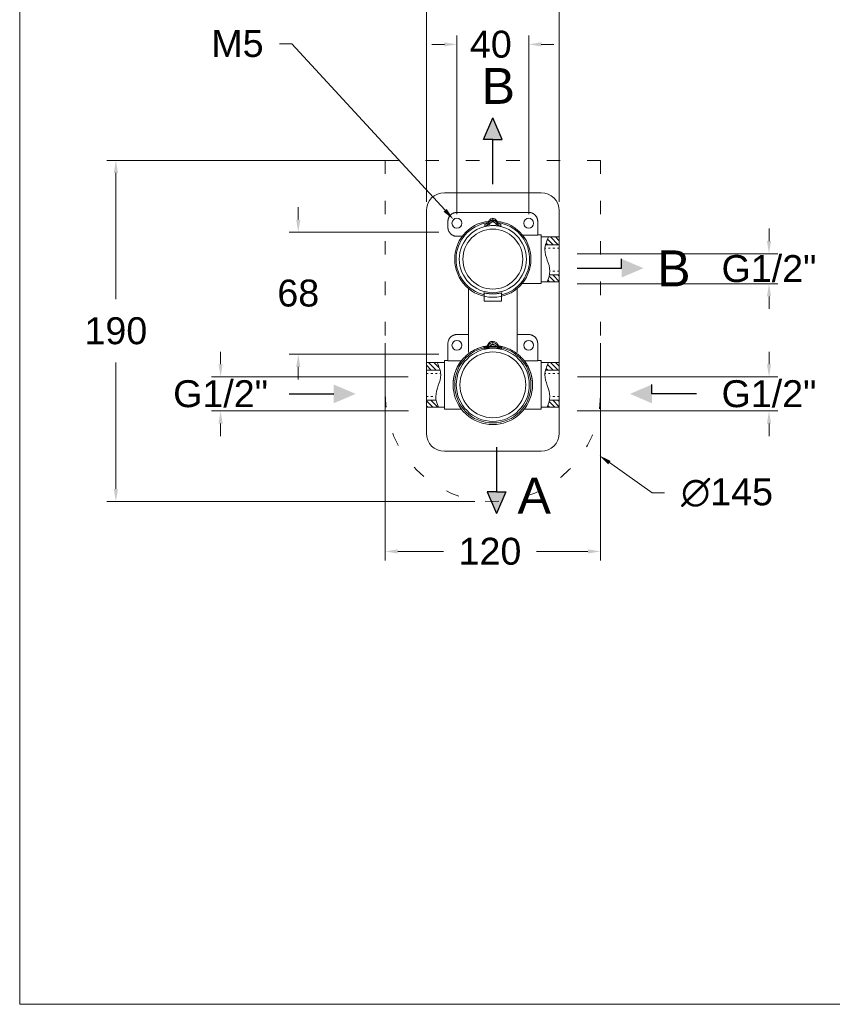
# Model space of a CAD drawing. Header units: millimetres. Extents: x 1420.5 to 1500.5, y 1611.7 to 1694.4.
# Tile 1 of 3: x 1420.5 to 1465.8, y 1611.7 to 1666.6. Entities that reach past the tile are written whole.
import ezdxf

# ---------------------------------------------------------------- set-up
doc = ezdxf.new("R2010")
doc.units = ezdxf.units.MM
doc.linetypes.add('SHORT_DASH', pattern=[3, 0.75, -1.5, 0.75])
for name, color, linetype, lineweight in [('cotas', 253, 'Continuous', 5), ('cuerpo', 7, 'Continuous', 5), ('Lineas finas', 253, 'Continuous', 5)]:
    doc.layers.add(name, color=color, linetype=linetype, lineweight=lineweight)
doc.styles.add('ARIAL', font='arial.ttf')
doc.styles.get("Standard").update_dxf_attribs({"font": 'arial.ttf'})
doc.dimstyles.new('RS (E1.10)', dxfattribs={"dimtxt": 1.5, "dimasz": 0.7, "dimexe": 0.5, "dimexo": 1, "dimgap": 1, "dimtad": 0, "dimtih": 1, "dimtoh": 1, "dimdec": 0, "dimlfac": 10, "dimtxsty": 'ARIAL', "dimcen": 0, "dimclrd": 256, "dimclre": 256, "dimclrt": 256, "dimadec": 0, "dimazin": 0, "dimtfac": 1, "dimtdec": 0, "dimtofl": 0, "dimtmove": 0, "dimatfit": 3, "dimfxl": 1, "dimlwd": -1, "dimlwe": -1, "dimarcsym": 0})
pattern_1 = [(135, (1498.6597, 1529.85891), (-0.14142136, -0.14142136), [])]

# ---------------------------------------------------------------- blocks, each defined once
blk = doc.blocks.new('*D20')
at = {"layer": 'cotas', "linetype": 'Continuous', "transparency": 16777216}
for p, q in [((1462.233, 1654.227), (1462.233, 1654.927)), ((1451.548, 1653.527), (1462.733, 1653.527)), ((1451.538, 1651.847), (1462.733, 1651.847)), ((1462.233, 1651.147), (1462.233, 1650.447))]:
    blk.add_line(p, q, dxfattribs=at)
for points in [[(1462.116, 1654.227), (1462.35, 1654.227), (1462.233, 1653.527)], [(1462.116, 1651.147), (1462.35, 1651.147), (1462.233, 1651.847)]]:
    blk.add_solid(points, dxfattribs=at)
at = {"layer": 'Defpoints', "color": 0, "linetype": 'Continuous', "transparency": 16777216}
for p in [(1450.548, 1653.527), (1450.538, 1651.847), (1462.233, 1651.847)]:
    blk.add_point(p, dxfattribs=at)
at = {"layer": 'cotas', "linetype": 'Continuous', "transparency": 16777216, "insert": (1462.233, 1652.687), "char_height": 1.5, "attachment_point": 5, "style": 'ARIAL'}
blk.add_mtext('G1/2"', dxfattribs=at)
blk = doc.blocks.new('*D26')
at = {"layer": 'cotas', "transparency": 16777216}
for p, q in [((1436.01, 1655.424), (1436.01, 1656.124)), ((1443.848, 1654.724), (1435.51, 1654.724)), ((1443.848, 1647.924), (1435.51, 1647.924)), ((1436.01, 1647.224), (1436.01, 1646.524))]:
    blk.add_line(p, q, dxfattribs=at)
for points in [[(1435.893, 1655.424), (1436.127, 1655.424), (1436.01, 1654.724)], [(1435.893, 1647.224), (1436.127, 1647.224), (1436.01, 1647.924)]]:
    blk.add_solid(points, dxfattribs=at)
at = {"layer": 'Defpoints', "color": 0, "transparency": 16777216}
for p in [(1436.01, 1654.724), (1444.848, 1654.724), (1444.848, 1647.924)]:
    blk.add_point(p, dxfattribs=at)
at = {"layer": 'cotas', "transparency": 16777216, "insert": (1436.01, 1651.324), "char_height": 1.5, "attachment_point": 5, "style": 'ARIAL'}
blk.add_mtext('68', dxfattribs=at)
blk = doc.blocks.new('*D30')
at = {"layer": 'cotas', "linetype": 'Continuous', "transparency": 16777216}
for p, q in [((1431.683, 1647.37), (1431.683, 1648.07)), ((1442.138, 1646.67), (1431.183, 1646.67)), ((1442.157, 1644.77), (1431.183, 1644.77)), ((1431.683, 1644.07), (1431.683, 1643.37))]:
    blk.add_line(p, q, dxfattribs=at)
for points in [[(1431.566, 1647.37), (1431.799, 1647.37), (1431.683, 1646.67)], [(1431.566, 1644.07), (1431.799, 1644.07), (1431.683, 1644.77)]]:
    blk.add_solid(points, dxfattribs=at)
at = {"layer": 'Defpoints', "color": 0, "linetype": 'Continuous', "transparency": 16777216}
for p in [(1443.138, 1646.67), (1431.683, 1644.77), (1443.157, 1644.77)]:
    blk.add_point(p, dxfattribs=at)
at = {"layer": 'cotas', "linetype": 'Continuous', "transparency": 16777216, "insert": (1431.683, 1645.72), "char_height": 1.5, "attachment_point": 5, "style": 'ARIAL'}
blk.add_mtext('G1/2"', dxfattribs=at)
blk = doc.blocks.new('*D31')
at = {"layer": 'cotas', "linetype": 'Continuous', "transparency": 16777216}
for p, q in [((1462.233, 1647.37), (1462.233, 1648.07)), ((1451.557, 1646.67), (1462.733, 1646.67)), ((1451.538, 1644.77), (1462.733, 1644.77)), ((1462.233, 1644.07), (1462.233, 1643.37))]:
    blk.add_line(p, q, dxfattribs=at)
for points in [[(1462.116, 1647.37), (1462.35, 1647.37), (1462.233, 1646.67)], [(1462.116, 1644.07), (1462.35, 1644.07), (1462.233, 1644.77)]]:
    blk.add_solid(points, dxfattribs=at)
at = {"layer": 'Defpoints', "color": 0, "linetype": 'Continuous', "transparency": 16777216}
for p in [(1450.557, 1646.67), (1450.538, 1644.77), (1462.233, 1644.77)]:
    blk.add_point(p, dxfattribs=at)
at = {"layer": 'cotas', "linetype": 'Continuous', "transparency": 16777216, "insert": (1462.233, 1645.72), "char_height": 1.5, "attachment_point": 5, "style": 'ARIAL'}
blk.add_mtext('G1/2"', dxfattribs=at)
blk = doc.blocks.new('*D32')
at = {"layer": 'cotas', "transparency": 16777216}
for p, q in [((1441.353, 1658.725), (1425.349, 1658.725)), ((1425.849, 1658.025), (1425.849, 1650.991)), ((1425.849, 1640.424), (1425.849, 1647.459)), ((1445.848, 1639.724), (1425.349, 1639.724))]:
    blk.add_line(p, q, dxfattribs=at)
for points in [[(1425.733, 1658.025), (1425.966, 1658.025), (1425.849, 1658.725)], [(1425.733, 1640.424), (1425.966, 1640.424), (1425.849, 1639.724)]]:
    blk.add_solid(points, dxfattribs=at)
at = {"layer": 'Defpoints', "color": 0, "transparency": 16777216}
for p in [(1442.353, 1658.725), (1425.849, 1639.724), (1446.848, 1639.724)]:
    blk.add_point(p, dxfattribs=at)
at = {"layer": 'cotas', "transparency": 16777216, "insert": (1425.849, 1649.225), "char_height": 1.5, "attachment_point": 5, "style": 'ARIAL'}
blk.add_mtext('190', dxfattribs=at)
blk = doc.blocks.new('*D33')
at = {"layer": 'cotas', "transparency": 16777216}
for p, q in [((1444.148, 1665.183), (1443.448, 1665.183)), ((1444.848, 1655.72), (1444.848, 1665.683)), ((1448.848, 1655.72), (1448.848, 1665.683)), ((1449.548, 1665.183), (1450.248, 1665.183))]:
    blk.add_line(p, q, dxfattribs=at)
for points in [[(1444.148, 1665.299), (1444.148, 1665.066), (1444.848, 1665.183)], [(1449.548, 1665.299), (1449.548, 1665.066), (1448.848, 1665.183)]]:
    blk.add_solid(points, dxfattribs=at)
at = {"layer": 'Defpoints', "color": 0, "transparency": 16777216}
for p in [(1448.848, 1665.183), (1444.848, 1654.72), (1448.848, 1654.72)]:
    blk.add_point(p, dxfattribs=at)
at = {"layer": 'cotas', "transparency": 16777216, "insert": (1446.738, 1665.183), "char_height": 1.5, "attachment_point": 5, "style": 'ARIAL'}
blk.add_mtext('40', dxfattribs=at)
blk = doc.blocks.new('*D34')
at = {"layer": 'cotas', "transparency": 16777216}
for p, q in [((1443.148, 1656.42), (1443.148, 1669.032)), ((1450.548, 1656.42), (1450.548, 1669.032)), ((1443.848, 1668.532), (1444.783, 1668.532)), ((1449.848, 1668.532), (1448.913, 1668.532))]:
    blk.add_line(p, q, dxfattribs=at)
for points in [[(1443.848, 1668.649), (1443.848, 1668.415), (1443.148, 1668.532)], [(1449.848, 1668.649), (1449.848, 1668.415), (1450.548, 1668.532)]]:
    blk.add_solid(points, dxfattribs=at)
at = {"layer": 'Defpoints', "color": 0, "transparency": 16777216}
for p in [(1450.548, 1668.532), (1443.148, 1655.42), (1450.548, 1655.42)]:
    blk.add_point(p, dxfattribs=at)
at = {"layer": 'cotas', "transparency": 16777216, "insert": (1446.848, 1668.532), "char_height": 1.5, "attachment_point": 5, "style": 'ARIAL'}
blk.add_mtext('74', dxfattribs=at)
blk = doc.blocks.new('*D21')
at = {"layer": 'cotas', "transparency": 16777216}
for p, q in [((1455.716, 1640.216), (1453.343, 1641.89)), ((1456.416, 1640.216), (1455.716, 1640.216))]:
    blk.add_line(p, q, dxfattribs=at)
blk.add_solid([(1453.41, 1641.986), (1453.276, 1641.795), (1452.771, 1642.294)], dxfattribs=at)
at = {"layer": 'Defpoints', "color": 0, "transparency": 16777216}
for p in [(1440.924, 1650.655), (1452.771, 1642.294)]:
    blk.add_point(p, dxfattribs=at)
at = {"layer": 'cotas', "transparency": 16777216, "insert": (1459.895, 1640.216), "char_height": 1.5, "attachment_point": 5, "style": 'ARIAL'}
blk.add_mtext('∅145', dxfattribs=at)
blk = doc.blocks.new('*D22')
at = {"layer": 'cotas', "transparency": 16777216}
for p, q in [((1440.848, 1648.544), (1440.848, 1636.447)), ((1452.848, 1648.544), (1452.848, 1636.447)), ((1441.548, 1636.947), (1444.107, 1636.947)), ((1452.148, 1636.947), (1449.274, 1636.947))]:
    blk.add_line(p, q, dxfattribs=at)
for points in [[(1441.548, 1637.064), (1441.548, 1636.831), (1440.848, 1636.947)], [(1452.148, 1637.064), (1452.148, 1636.831), (1452.848, 1636.947)]]:
    blk.add_solid(points, dxfattribs=at)
at = {"layer": 'Defpoints', "color": 0, "transparency": 16777216}
for p in [(1440.848, 1649.544), (1452.848, 1649.544), (1452.848, 1636.947)]:
    blk.add_point(p, dxfattribs=at)
at = {"layer": 'cotas', "transparency": 16777216, "insert": (1446.69, 1636.947), "char_height": 1.5, "attachment_point": 5, "style": 'ARIAL'}
blk.add_mtext('120', dxfattribs=at)

msp = doc.modelspace()

# ---------------------------------------------------------------- hatches: boundary and pattern name
h = msp.add_hatch(color=256)
h.dxf.hatch_style = 1
h.paths.add_polyline_path([(1446.848, 1661.098), (1446.328, 1659.882), (1446.848, 1659.882), (1447.368, 1659.882)])
h = msp.add_hatch(color=256)
h.dxf.hatch_style = 1
h.paths.add_polyline_path([(1455.237, 1652.72), (1454.021, 1652.2), (1454.021, 1652.72), (1454.021, 1653.24)])
h = msp.add_hatch(color=256)
h.dxf.hatch_style = 1
h.paths.add_polyline_path([(1439.206, 1645.72), (1437.99, 1645.2), (1437.99, 1645.72), (1437.99, 1646.24)])
h = msp.add_hatch(color=256)
h.dxf.hatch_style = 1
h.paths.add_polyline_path([(1454.489, 1645.72), (1455.706, 1645.2), (1455.706, 1645.72), (1455.706, 1646.24)])
h = msp.add_hatch(color=256)
h.dxf.hatch_style = 1
h.paths.add_polyline_path([(1447.056, 1639.05), (1446.536, 1640.266), (1447.056, 1640.266), (1447.576, 1640.266)])
at = {"layer": 'Lineas finas', "linetype": 'Continuous'}
h = msp.add_hatch(dxfattribs=at)
h.set_pattern_fill('ANSI31', color=256, scale=1.6, angle=90, style=0)
h.set_pattern_definition([(135, (1498.6597, 1536.8401), (-0.14142136, -0.14142136), [])])
edge = h.paths.add_edge_path()
edge.add_spline(control_points=[(1449.817, 1652.028), (1449.846, 1651.894), (1449.901, 1652.027), (1449.998, 1652.327)], knot_values=[0, 0, 0, 0, 2.087867, 2.087867, 2.087867, 2.087867], degree=3, periodic=0)
edge.add_line((1450.003, 1652.347), (1450.547, 1652.347))
edge.add_line((1450.547, 1652.347), (1450.548, 1651.956))
edge.add_line((1450.548, 1651.956), (1449.872, 1651.956))
edge = h.paths.add_edge_path()
edge.add_spline(control_points=[(1449.793, 1654.027), (1449.932, 1654.4), (1449.98, 1654.461), (1450.016, 1654.421)], knot_values=[25.921682, 25.921682, 25.921682, 25.921682, 28.053094, 28.053094, 28.053094, 28.053094], degree=3, periodic=0)
edge.add_line((1449.956, 1654.456), (1450.548, 1654.456))
edge.add_line((1450.548, 1654.456), (1450.548, 1654.027))
edge.add_line((1450.548, 1654.027), (1449.793, 1654.027))
h = msp.add_hatch(dxfattribs=at)
h.set_pattern_fill('ANSI31', color=256, scale=1.6, angle=90, style=0)
h.set_pattern_definition(pattern_1)
edge = h.paths.add_edge_path()
edge.add_spline(control_points=[(1443.878, 1645.046), (1443.85, 1644.913), (1443.794, 1645.046), (1443.697, 1645.346)], knot_values=[0, 0, 0, 0, 2.087867, 2.087867, 2.087867, 2.087867], degree=3, periodic=0)
edge.add_line((1443.692, 1645.366), (1443.149, 1645.366))
edge.add_line((1443.149, 1645.366), (1443.148, 1644.974))
edge.add_line((1443.148, 1644.974), (1443.824, 1644.974))
edge = h.paths.add_edge_path()
edge.add_spline(control_points=[(1443.902, 1647.046), (1443.75, 1647.413), (1443.715, 1647.48), (1443.679, 1647.596)], knot_values=[25.921682, 25.921682, 25.921682, 25.921682, 28.053094, 28.053094, 28.053094, 28.053094], degree=3, periodic=0)
edge.add_line((1443.739, 1647.474), (1443.148, 1647.474))
edge.add_line((1443.148, 1647.474), (1443.148, 1647.046))
edge.add_line((1443.148, 1647.046), (1443.902, 1647.046))
h = msp.add_hatch(dxfattribs=at)
h.set_pattern_fill('ANSI31', color=256, scale=1.6, angle=90, style=0)
h.set_pattern_definition(pattern_1)
edge = h.paths.add_edge_path()
edge.add_spline(control_points=[(1449.817, 1645.046), (1449.846, 1644.913), (1449.901, 1645.046), (1449.998, 1645.346)], knot_values=[0, 0, 0, 0, 2.087867, 2.087867, 2.087867, 2.087867], degree=3, periodic=0)
edge.add_line((1450.003, 1645.366), (1450.547, 1645.366))
edge.add_line((1450.547, 1645.366), (1450.548, 1644.974))
edge.add_line((1450.548, 1644.974), (1449.872, 1644.974))
edge = h.paths.add_edge_path()
edge.add_spline(control_points=[(1449.793, 1647.046), (1449.932, 1647.419), (1449.98, 1647.48), (1450.016, 1647.439)], knot_values=[25.921682, 25.921682, 25.921682, 25.921682, 28.053094, 28.053094, 28.053094, 28.053094], degree=3, periodic=0)
edge.add_line((1449.956, 1647.474), (1450.548, 1647.474))
edge.add_line((1450.548, 1647.474), (1450.548, 1647.046))
edge.add_line((1450.548, 1647.046), (1449.793, 1647.046))

# ---------------------------------------------------------------- linework, layer by layer
for p, q in [((1446.328, 1659.882), (1446.848, 1661.098)), ((1447.368, 1659.882), (1446.848, 1661.098)), ((1446.848, 1659.882), (1446.328, 1659.882)), ((1446.848, 1657.401), (1446.848, 1659.882)), ((1446.848, 1659.882), (1447.368, 1659.882)), ((1454.021, 1652.72), (1454.021, 1653.24)), ((1451.54, 1652.72), (1454.021, 1652.72)), ((1455.706, 1645.72), (1455.706, 1646.24)), ((1435.509, 1645.72), (1437.99, 1645.72)), ((1458.186, 1645.72), (1455.706, 1645.72)), ((1447.056, 1642.747), (1447.056, 1640.266)), ((1447.056, 1640.266), (1446.536, 1640.266)), ((1446.536, 1640.266), (1447.056, 1639.05)), ((1447.056, 1640.266), (1447.576, 1640.266)), ((1447.576, 1640.266), (1447.056, 1639.05))]:
    msp.add_line(p, q)
at = {"layer": 'cotas'}
for p, q in [((1434.958, 1665.221), (1435.658, 1665.221)), ((1435.658, 1665.221), (1444.188, 1655.942))]:
    msp.add_line(p, q, dxfattribs=at)
msp.add_lwpolyline([(1500.491, 1691.678), (1420.491, 1691.678), (1420.491, 1611.728), (1500.491, 1611.728)], close=True, dxfattribs=at)
msp.add_solid([(1444.274, 1656.021), (1444.102, 1655.863), (1444.662, 1655.427)], dxfattribs=at)
at = {"layer": 'cuerpo', "linetype": 'SHORT_DASH'}
for p, q in [((1440.848, 1658.724), (1452.848, 1658.724)), ((1440.848, 1658.724), (1440.848, 1645.724)), ((1452.848, 1658.724), (1452.848, 1645.724))]:
    msp.add_line(p, q, dxfattribs=at)
at = {"layer": 'cuerpo', "linetype": 'Continuous'}
for p, q in [((1444.148, 1656.924), (1445.598, 1656.924)), ((1448.098, 1656.924), (1449.548, 1656.924)), ((1443.148, 1647.544), (1443.148, 1655.924)), ((1450.548, 1655.924), (1450.548, 1654.544)), ((1444.348, 1655.324), (1444.348, 1654.994)), ((1448.472, 1655.824), (1444.848, 1655.824)), ((1448.848, 1655.824), (1448.472, 1655.824)), ((1449.348, 1654.566), (1449.348, 1655.324)), ((1445.238, 1654.494), (1444.848, 1654.494)), ((1449.348, 1654.566), (1448.398, 1654.566)), ((1449.548, 1654.574), (1449.348, 1654.574)), ((1449.348, 1654.574), (1449.548, 1654.574)), ((1450.448, 1654.456), (1449.548, 1654.456)), ((1449.548, 1654.456), (1450.548, 1654.456)), ((1450.448, 1654.456), (1449.548, 1654.456)), ((1450.548, 1654.544), (1450.548, 1654.474)), ((1450.548, 1654.525), (1450.548, 1654.456)), ((1450.548, 1654.474), (1450.548, 1654.398)), ((1450.548, 1654.456), (1450.548, 1654.379)), ((1450.548, 1651.956), (1450.548, 1654.456)), ((1450.548, 1652.013), (1450.548, 1654.398)), ((1450.548, 1652.056), (1450.548, 1654.356)), ((1450.548, 1654.027), (1449.793, 1654.027)), ((1450.548, 1652.347), (1450.002, 1652.347)), ((1450.548, 1652.052), (1450.548, 1651.974)), ((1450.548, 1652.033), (1450.548, 1651.956)), ((1445.498, 1651.616), (1445.498, 1648.028)), ((1448.198, 1648.028), (1448.198, 1651.616)), ((1449.548, 1651.874), (1448.456, 1651.874)), ((1448.457, 1651.874), (1449.548, 1651.874)), ((1449.548, 1651.956), (1450.448, 1651.956)), ((1450.548, 1651.956), (1449.548, 1651.956)), ((1449.548, 1651.956), (1450.448, 1651.956)), ((1450.548, 1651.974), (1450.548, 1651.905)), ((1450.548, 1651.956), (1450.548, 1651.886)), ((1450.548, 1651.905), (1450.548, 1647.474)), ((1445.498, 1649.024), (1444.848, 1649.024)), ((1448.198, 1649.024), (1448.848, 1649.024)), ((1444.348, 1648.524), (1444.348, 1647.566)), ((1449.348, 1647.566), (1449.348, 1648.524)), ((1443.148, 1644.872), (1443.148, 1647.577)), ((1443.148, 1647.474), (1443.148, 1647.544)), ((1443.148, 1647.474), (1444.148, 1647.474)), ((1443.148, 1647.397), (1443.148, 1647.474)), ((1443.148, 1647.374), (1443.148, 1645.074)), ((1444.148, 1647.474), (1443.248, 1647.474)), ((1444.348, 1647.574), (1444.148, 1647.574)), ((1444.148, 1647.574), (1444.348, 1647.574)), ((1445.038, 1647.566), (1444.348, 1647.566)), ((1449.348, 1647.566), (1448.658, 1647.566)), ((1449.548, 1647.574), (1449.348, 1647.574)), ((1449.348, 1647.574), (1449.548, 1647.574)), ((1449.548, 1644.874), (1449.548, 1647.574)), ((1450.448, 1647.474), (1449.548, 1647.474)), ((1449.548, 1647.474), (1450.548, 1647.474)), ((1450.548, 1644.974), (1450.548, 1647.474)), ((1443.148, 1647.046), (1443.902, 1647.046)), ((1450.548, 1647.046), (1449.793, 1647.046)), ((1443.148, 1645.366), (1443.693, 1645.366)), ((1443.148, 1644.974), (1443.148, 1645.051)), ((1443.148, 1644.905), (1443.148, 1644.974)), ((1444.148, 1644.974), (1443.148, 1644.974)), ((1443.148, 1643.524), (1443.148, 1644.905)), ((1443.248, 1644.974), (1444.148, 1644.974)), ((1444.148, 1644.874), (1444.68, 1644.874)), ((1445.093, 1644.874), (1444.148, 1644.874)), ((1448.603, 1644.874), (1449.548, 1644.874)), ((1449.548, 1644.874), (1448.603, 1644.874)), ((1449.548, 1644.974), (1450.448, 1644.974)), ((1450.548, 1644.974), (1449.548, 1644.974)), ((1450.548, 1645.366), (1450.002, 1645.366)), ((1450.548, 1644.974), (1450.548, 1643.524)), ((1444.835, 1642.524), (1444.148, 1642.524)), ((1449.548, 1642.524), (1444.835, 1642.524))]:
    msp.add_line(p, q, dxfattribs=at)
at = {"layer": 'cuerpo'}
for p, q in [((1445.598, 1656.924), (1445.672, 1656.924)), ((1445.672, 1656.924), (1448.098, 1656.924)), ((1445.498, 1648.038), (1445.498, 1648.024)), ((1448.198, 1648.024), (1448.198, 1648.038)), ((1445.041, 1647.566), (1445.028, 1647.566)), ((1448.667, 1647.566), (1448.654, 1647.566))]:
    msp.add_line(p, q, dxfattribs=at)
at = {"layer": 'cuerpo', "color": 7, "linetype": 'Continuous'}
for p, q in [((1446.848, 1655.405), (1446.848, 1655.496)), ((1446.358, 1651.339), (1446.358, 1650.877)), ((1447.338, 1650.877), (1447.338, 1651.339)), ((1446.358, 1650.877), (1446.848, 1650.877)), ((1446.848, 1650.877), (1447.338, 1650.877)), ((1446.375, 1648.304), (1446.366, 1648.301)), ((1446.368, 1648.208), (1446.366, 1648.301)), ((1446.574, 1648.468), (1446.573, 1648.39)), ((1446.848, 1648.572), (1446.848, 1648.649)), ((1447.122, 1648.39), (1447.122, 1648.468)), ((1447.329, 1648.301), (1447.321, 1648.304)), ((1447.329, 1648.301), (1447.328, 1648.208))]:
    msp.add_line(p, q, dxfattribs=at)
at = {"layer": 'cuerpo', "color": 7, "linetype": 'Continuous', "flags": 128}
for points in [[(1446.613, 1655.321), (1446.613, 1655.302), (1446.613, 1655.227)], [(1447.083, 1655.227), (1447.083, 1655.245), (1447.082, 1655.321)], [(1446.408, 1655.045), (1446.408, 1655.052), (1446.407, 1655.091), (1446.406, 1655.152), (1446.406, 1655.159)], [(1446.613, 1655.227), (1446.616, 1655.231), (1446.623, 1655.234), (1446.632, 1655.236), (1446.643, 1655.236), (1446.656, 1655.234), (1446.67, 1655.231), (1446.686, 1655.227), (1446.702, 1655.222)], [(1446.994, 1655.222), (1447.01, 1655.227), (1447.025, 1655.231), (1447.04, 1655.234), (1447.053, 1655.236), (1447.064, 1655.236), (1447.073, 1655.234), (1447.079, 1655.231), (1447.083, 1655.227)], [(1447.29, 1655.159), (1447.29, 1655.152), (1447.289, 1655.113), (1447.288, 1655.052), (1447.287, 1655.045)], [(1447.122, 1648.468), (1447.112, 1648.487), (1447.11, 1648.492), (1447.109, 1648.494), (1447.108, 1648.495), (1447.108, 1648.495), (1447.108, 1648.495), (1447.108, 1648.495), (1447.108, 1648.495), (1447.108, 1648.495), (1447.108, 1648.495)]]:
    msp.add_lwpolyline(points, dxfattribs=at)
at = {"layer": 'cuerpo'}
for centre, radius in [((1444.848, 1655.224), 0.275), ((1446.848, 1653.224), 2.125), ((1448.848, 1655.224), 0.275), ((1444.848, 1648.424), 0.275), ((1448.848, 1648.424), 0.275), ((1446.848, 1646.224), 2.125)]:
    msp.add_circle(centre, radius, dxfattribs=at)
at = {"layer": 'cuerpo', "color": 7, "linetype": 'Continuous'}
for centre, radius in [((1446.848, 1653.224), 1.868), ((1446.848, 1653.224), 1.668), ((1446.848, 1646.224), 2.033), ((1446.848, 1646.224), 1.833)]:
    msp.add_circle(centre, radius, dxfattribs=at)
at = {"layer": 'cuerpo', "linetype": 'Continuous'}
for centre, start, end in [((1444.148, 1655.924), 90, 180), ((1449.548, 1655.924), 0, 90), ((1444.148, 1643.524), 180, 270), ((1449.548, 1643.524), 270, 0)]:
    msp.add_arc(centre, 1, start, end, dxfattribs=at)
at = {"layer": 'cuerpo', "color": 7, "linetype": 'Continuous'}
for centre, radius, start, end in [((1446.848, 1653.224), 2.05, 97.7944, 180), ((1446.848, 1653.224), 2.05, 283.829, 82.2189), ((1446.848, 1653.224), 2.05, 180, 256.171), ((1446.311, 1647.581), 0.85, 65.4202, 72.0365), ((1446.849, 1648.349), 0.3, 90.323, 152.2301), ((1446.849, 1648.272), 0.3, 90.3229, 152.3291), ((1447.049, 1649.135), 0.86, 237.2361, 244.012), ((1446.846, 1648.349), 0.3, 27.7699, 89.677), ((1446.846, 1648.272), 0.3, 27.6709, 89.6771), ((1446.646, 1649.135), 0.86, 295.988, 302.7639), ((1447.384, 1647.581), 0.85, 107.9635, 114.5798), ((1446.848, 1646.224), 2.214, 142.706, 37.294)]:
    msp.add_arc(centre, radius, start, end, dxfattribs=at)
at = {"layer": 'cuerpo', "linetype": 'SHORT_DASH'}
msp.add_arc((1446.848, 1645.724), 6, 180, 0, dxfattribs=at)
at = {"layer": 'cuerpo', "linetype": 'Continuous'}
for points, knots in [([(1444.848, 1655.824), (1444.84, 1655.824), (1444.824, 1655.824), (1444.8, 1655.822), (1444.777, 1655.82), (1444.754, 1655.816), (1444.731, 1655.811), (1444.708, 1655.805), (1444.686, 1655.798), (1444.655, 1655.786), (1444.617, 1655.769), (1444.573, 1655.743), (1444.532, 1655.713), (1444.481, 1655.667), (1444.437, 1655.614), (1444.403, 1655.555), (1444.382, 1655.509), (1444.366, 1655.463), (1444.356, 1655.416), (1444.349, 1655.37), (1444.348, 1655.34), (1444.348, 1655.324)], [0, 0, 0, 0, 0.03024, 0.060281, 0.090188, 0.120031, 0.149875, 0.179789, 0.20984, 0.240094, 0.304385, 0.368744, 0.434403, 0.50013, 0.631342, 0.695633, 0.759991, 0.821708, 0.883493, 0.94173, 1, 1, 1, 1]), ([(1449.348, 1655.324), (1449.348, 1655.332), (1449.347, 1655.348), (1449.346, 1655.372), (1449.343, 1655.395), (1449.339, 1655.418), (1449.334, 1655.441), (1449.328, 1655.464), (1449.321, 1655.486), (1449.31, 1655.517), (1449.292, 1655.555), (1449.267, 1655.599), (1449.236, 1655.64), (1449.19, 1655.691), (1449.137, 1655.735), (1449.078, 1655.769), (1449.033, 1655.79), (1448.986, 1655.806), (1448.94, 1655.817), (1448.893, 1655.823), (1448.863, 1655.824), (1448.848, 1655.824)], [0, 0, 0, 0, 0.03024, 0.060281, 0.090188, 0.120031, 0.149875, 0.179789, 0.20984, 0.240094, 0.304385, 0.368744, 0.434403, 0.50013, 0.631342, 0.695633, 0.759991, 0.821708, 0.883493, 0.94173, 1, 1, 1, 1]), ([(1444.348, 1654.994), (1444.348, 1654.986), (1444.348, 1654.971), (1444.35, 1654.947), (1444.352, 1654.924), (1444.356, 1654.901), (1444.361, 1654.878), (1444.367, 1654.855), (1444.374, 1654.832), (1444.386, 1654.802), (1444.403, 1654.764), (1444.429, 1654.72), (1444.459, 1654.679), (1444.505, 1654.627), (1444.558, 1654.584), (1444.617, 1654.55), (1444.663, 1654.529), (1444.709, 1654.513), (1444.756, 1654.502), (1444.802, 1654.496), (1444.832, 1654.495), (1444.848, 1654.494)], [0, 0, 0, 0, 0.03024, 0.060281, 0.090188, 0.120031, 0.149875, 0.179789, 0.20984, 0.240094, 0.304385, 0.368744, 0.434403, 0.50013, 0.631342, 0.695633, 0.759991, 0.821708, 0.883493, 0.94173, 1, 1, 1, 1]), ([(1449.548, 1654.574), (1449.548, 1654.574), (1449.548, 1654.539), (1449.548, 1654.404), (1449.548, 1654.304), (1449.548, 1654.054), (1449.548, 1653.904), (1449.548, 1653.578), (1449.548, 1653.401), (1449.548, 1653.048), (1449.548, 1652.871), (1449.548, 1652.544), (1449.548, 1652.395), (1449.548, 1652.145), (1449.548, 1652.045), (1449.548, 1651.91), (1449.548, 1651.874), (1449.548, 1651.874)], [0, 0, 0, 0, 0.125, 0.125, 0.25, 0.25, 0.375, 0.375, 0.5, 0.5, 0.625, 0.625, 0.75, 0.75, 0.875, 0.875, 1, 1, 1, 1]), ([(1449.872, 1651.956), (1449.956, 1652.157), (1450.166, 1652.752), (1449.578, 1653.602), (1449.854, 1654.224), (1449.956, 1654.456)], [0.13369, 0.13369, 0.13369, 0.13369, 0.763476, 1.991783, 2.719172, 2.719172, 2.719172, 2.719172]), ([(1444.848, 1649.024), (1444.84, 1649.024), (1444.824, 1649.024), (1444.8, 1649.022), (1444.777, 1649.02), (1444.754, 1649.016), (1444.731, 1649.011), (1444.708, 1649.005), (1444.686, 1648.998), (1444.655, 1648.986), (1444.617, 1648.969), (1444.573, 1648.943), (1444.532, 1648.913), (1444.481, 1648.867), (1444.437, 1648.814), (1444.403, 1648.755), (1444.382, 1648.709), (1444.366, 1648.663), (1444.356, 1648.616), (1444.349, 1648.57), (1444.348, 1648.54), (1444.348, 1648.524)], [0, 0, 0, 0, 0.03024, 0.060281, 0.090188, 0.120031, 0.149875, 0.179789, 0.20984, 0.240094, 0.304385, 0.368744, 0.434403, 0.50013, 0.631342, 0.695633, 0.759991, 0.821708, 0.883493, 0.94173, 1, 1, 1, 1]), ([(1449.348, 1648.524), (1449.348, 1648.532), (1449.347, 1648.548), (1449.346, 1648.572), (1449.343, 1648.595), (1449.339, 1648.618), (1449.334, 1648.641), (1449.328, 1648.664), (1449.321, 1648.686), (1449.31, 1648.717), (1449.292, 1648.755), (1449.267, 1648.799), (1449.236, 1648.84), (1449.19, 1648.891), (1449.137, 1648.935), (1449.078, 1648.969), (1449.033, 1648.99), (1448.986, 1649.006), (1448.94, 1649.017), (1448.893, 1649.023), (1448.863, 1649.024), (1448.848, 1649.024)], [0, 0, 0, 0, 0.03024, 0.060281, 0.090188, 0.120031, 0.149875, 0.179789, 0.20984, 0.240094, 0.304385, 0.368744, 0.434403, 0.50013, 0.631342, 0.695633, 0.759991, 0.821708, 0.883493, 0.94173, 1, 1, 1, 1]), ([(1443.824, 1644.974), (1443.74, 1645.176), (1443.53, 1645.77), (1444.117, 1646.621), (1443.841, 1647.243), (1443.739, 1647.474)], [0.13369, 0.13369, 0.13369, 0.13369, 0.763476, 1.991783, 2.719172, 2.719172, 2.719172, 2.719172]), ([(1444.148, 1644.874), (1444.148, 1644.874), (1444.148, 1644.91), (1444.148, 1645.045), (1444.148, 1645.145), (1444.148, 1645.395), (1444.148, 1645.544), (1444.148, 1645.871), (1444.148, 1646.048), (1444.148, 1646.401), (1444.148, 1646.578), (1444.148, 1646.904), (1444.148, 1647.054), (1444.148, 1647.304), (1444.148, 1647.404), (1444.148, 1647.539), (1444.148, 1647.574), (1444.148, 1647.574)], [0, 0, 0, 0, 0.125, 0.125, 0.25, 0.25, 0.375, 0.375, 0.5, 0.5, 0.625, 0.625, 0.75, 0.75, 0.875, 0.875, 1, 1, 1, 1]), ([(1449.872, 1644.974), (1449.956, 1645.176), (1450.166, 1645.77), (1449.578, 1646.621), (1449.854, 1647.243), (1449.956, 1647.474)], [0.13369, 0.13369, 0.13369, 0.13369, 0.763476, 1.991783, 2.719172, 2.719172, 2.719172, 2.719172])]:
    msp.add_open_spline(points, degree=3, knots=knots, dxfattribs=at)
at = {"layer": 'cuerpo', "color": 7, "linetype": 'Continuous'}
for points, knots in [([(1446.613, 1655.321), (1446.601, 1655.293), (1446.586, 1655.272), (1446.554, 1655.234), (1446.537, 1655.219), (1446.502, 1655.194), (1446.483, 1655.184), (1446.455, 1655.172), (1446.445, 1655.169), (1446.426, 1655.163), (1446.416, 1655.161), (1446.406, 1655.159)], [0, 0, 0, 0, 0.25, 0.25, 0.5, 0.5, 0.75, 0.75, 0.875, 0.875, 1, 1, 1, 1]), ([(1446.848, 1655.496), (1446.822, 1655.492), (1446.797, 1655.486), (1446.75, 1655.466), (1446.727, 1655.453), (1446.686, 1655.422), (1446.668, 1655.404), (1446.636, 1655.365), (1446.623, 1655.343), (1446.613, 1655.321)], [0, 0, 0, 0, 0.25, 0.25, 0.5, 0.5, 0.75, 0.75, 1, 1, 1, 1]), ([(1446.613, 1655.227), (1446.623, 1655.25), (1446.636, 1655.272), (1446.667, 1655.313), (1446.686, 1655.331), (1446.727, 1655.362), (1446.749, 1655.375), (1446.797, 1655.395), (1446.822, 1655.402), (1446.848, 1655.405)], [0, 0, 0, 0, 0.25, 0.25, 0.5, 0.5, 0.75, 0.75, 1, 1, 1, 1]), ([(1446.848, 1655.302), (1446.833, 1655.3), (1446.819, 1655.297), (1446.792, 1655.288), (1446.778, 1655.283), (1446.753, 1655.27), (1446.741, 1655.262), (1446.719, 1655.244), (1446.709, 1655.233), (1446.702, 1655.222)], [0, 0, 0, 0, 0.25, 0.25, 0.5, 0.5, 0.75, 0.75, 1, 1, 1, 1]), ([(1447.082, 1655.321), (1447.072, 1655.343), (1447.059, 1655.365), (1447.035, 1655.395), (1447.027, 1655.404), (1447.008, 1655.422), (1446.998, 1655.43), (1446.968, 1655.453), (1446.946, 1655.466), (1446.898, 1655.486), (1446.873, 1655.492), (1446.848, 1655.496)], [0, 0, 0, 0, 0.25, 0.25, 0.375, 0.375, 0.5, 0.5, 0.75, 0.75, 1, 1, 1, 1]), ([(1446.848, 1655.405), (1446.848, 1655.405), (1446.848, 1655.401), (1446.848, 1655.391), (1446.848, 1655.383), (1446.848, 1655.364), (1446.848, 1655.352), (1446.848, 1655.328), (1446.848, 1655.315), (1446.848, 1655.302)], [0, 0, 0, 0, 0.25, 0.25, 0.5, 0.5, 0.75, 0.75, 1, 1, 1, 1]), ([(1446.848, 1655.405), (1446.873, 1655.402), (1446.899, 1655.395), (1446.946, 1655.375), (1446.969, 1655.362), (1447.01, 1655.331), (1447.028, 1655.313), (1447.06, 1655.272), (1447.073, 1655.25), (1447.083, 1655.227)], [0, 0, 0, 0, 0.25, 0.25, 0.5, 0.5, 0.75, 0.75, 1, 1, 1, 1]), ([(1446.994, 1655.222), (1446.986, 1655.233), (1446.976, 1655.244), (1446.954, 1655.262), (1446.942, 1655.27), (1446.917, 1655.283), (1446.903, 1655.288), (1446.876, 1655.297), (1446.862, 1655.3), (1446.848, 1655.302)], [0, 0, 0, 0, 0.25, 0.25, 0.5, 0.5, 0.75, 0.75, 1, 1, 1, 1]), ([(1447.082, 1655.321), (1447.094, 1655.293), (1447.109, 1655.272), (1447.141, 1655.234), (1447.158, 1655.219), (1447.194, 1655.194), (1447.212, 1655.184), (1447.241, 1655.172), (1447.25, 1655.169), (1447.27, 1655.163), (1447.28, 1655.161), (1447.29, 1655.159)], [0, 0, 0, 0, 0.25, 0.25, 0.5, 0.5, 0.75, 0.75, 0.875, 0.875, 1, 1, 1, 1]), ([(1446.406, 1655.159), (1446.406, 1655.159), (1446.41, 1655.16), (1446.413, 1655.161), (1446.417, 1655.162)], [0, 0, 0, 0, 0.090288, 1, 1, 1, 1]), ([(1446.613, 1655.227), (1446.601, 1655.199), (1446.586, 1655.176), (1446.555, 1655.135), (1446.538, 1655.118), (1446.503, 1655.09), (1446.484, 1655.078), (1446.456, 1655.063), (1446.447, 1655.059), (1446.427, 1655.051), (1446.418, 1655.048), (1446.408, 1655.045)], [0, 0, 0, 0, 0.25, 0.25, 0.5, 0.5, 0.75, 0.75, 0.875, 0.875, 1, 1, 1, 1]), ([(1446.702, 1655.222), (1446.684, 1655.195), (1446.662, 1655.174), (1446.616, 1655.137), (1446.591, 1655.121), (1446.541, 1655.093), (1446.515, 1655.081), (1446.475, 1655.066), (1446.462, 1655.061), (1446.435, 1655.053), (1446.421, 1655.049), (1446.408, 1655.045)], [0, 0, 0, 0, 0.25, 0.25, 0.5, 0.5, 0.75, 0.75, 0.875, 0.875, 1, 1, 1, 1]), ([(1447.287, 1655.045), (1447.215, 1655.063), (1447.142, 1655.076), (1446.996, 1655.093), (1446.921, 1655.097), (1446.699, 1655.097), (1446.552, 1655.08), (1446.408, 1655.045)], [0, 0, 0, 0, 0.25, 0.25, 0.5, 0.5, 1, 1, 1, 1]), ([(1446.994, 1655.222), (1447.012, 1655.195), (1447.033, 1655.174), (1447.079, 1655.137), (1447.104, 1655.121), (1447.154, 1655.093), (1447.18, 1655.081), (1447.22, 1655.066), (1447.233, 1655.061), (1447.26, 1655.053), (1447.274, 1655.049), (1447.287, 1655.045)], [0, 0, 0, 0, 0.25, 0.25, 0.5, 0.5, 0.75, 0.75, 0.875, 0.875, 1, 1, 1, 1]), ([(1447.083, 1655.227), (1447.095, 1655.199), (1447.109, 1655.176), (1447.141, 1655.135), (1447.158, 1655.118), (1447.193, 1655.09), (1447.211, 1655.078), (1447.239, 1655.063), (1447.249, 1655.059), (1447.268, 1655.051), (1447.278, 1655.048), (1447.287, 1655.045)], [0, 0, 0, 0, 0.25, 0.25, 0.5, 0.5, 0.75, 0.75, 0.875, 0.875, 1, 1, 1, 1]), ([(1447.279, 1655.162), (1447.282, 1655.161), (1447.286, 1655.16), (1447.289, 1655.159), (1447.29, 1655.159)], [0, 0, 0, 0, 0.909716, 1, 1, 1, 1]), ([(1446.358, 1651.33), (1446.356, 1651.331), (1446.345, 1651.335), (1446.341, 1651.339), (1446.345, 1651.341), (1446.365, 1651.338), (1446.396, 1651.333), (1446.44, 1651.326), (1446.495, 1651.317), (1446.561, 1651.308), (1446.635, 1651.299), (1446.716, 1651.293), (1446.8, 1651.29), (1446.885, 1651.29), (1446.968, 1651.293), (1447.047, 1651.298), (1447.121, 1651.306), (1447.188, 1651.315), (1447.246, 1651.324), (1447.293, 1651.332), (1447.328, 1651.338), (1447.349, 1651.34), (1447.354, 1651.339), (1447.35, 1651.335), (1447.34, 1651.332), (1447.338, 1651.331)], [0, 0, 0, 0, 0.012, 0.05864, 0.105277, 0.150519, 0.195767, 0.24134, 0.286916, 0.333762, 0.380604, 0.427643, 0.474677, 0.52069, 0.566705, 0.612284, 0.657868, 0.704284, 0.750701, 0.797871, 0.845034, 0.891446, 0.937855, 0.98308, 1, 1, 1, 1]), ([(1446.522, 1648.389), (1446.481, 1648.382), (1446.39, 1648.368), (1446.251, 1648.333), (1446.116, 1648.291), (1445.993, 1648.243), (1445.881, 1648.193), (1445.771, 1648.136), (1445.664, 1648.073), (1445.559, 1648.002), (1445.461, 1647.928), (1445.369, 1647.85), (1445.283, 1647.769), (1445.2, 1647.682), (1445.12, 1647.588), (1445.044, 1647.488), (1444.971, 1647.38), (1444.901, 1647.262), (1444.837, 1647.135), (1444.781, 1647.004), (1444.732, 1646.867), (1444.707, 1646.774), (1444.694, 1646.725)], [0, 0, 0, 0, 0.046239, 0.102571, 0.159259, 0.20444, 0.250212, 0.296594, 0.343602, 0.391251, 0.439558, 0.483532, 0.528584, 0.574725, 0.621964, 0.670312, 0.719778, 0.773817, 0.830269, 0.885712, 0.941043, 1, 1, 1, 1]), ([(1446.465, 1648.342), (1446.464, 1648.342), (1446.449, 1648.34), (1446.432, 1648.338), (1446.413, 1648.335), (1446.395, 1648.332), (1446.376, 1648.33), (1446.36, 1648.328), (1446.35, 1648.328), (1446.347, 1648.329), (1446.349, 1648.332), (1446.358, 1648.335), (1446.372, 1648.341), (1446.392, 1648.347), (1446.418, 1648.354), (1446.449, 1648.362), (1446.479, 1648.368), (1446.499, 1648.372), (1446.507, 1648.374), (1446.508, 1648.374)], [0, 0, 0, 0, 0.007932, 0.082759, 0.119346, 0.155933, 0.230623, 0.306455, 0.378287, 0.451652, 0.526141, 0.596587, 0.668465, 0.741371, 0.812516, 0.885064, 0.958619, 0.995039, 1, 1, 1, 1]), ([(1446.366, 1648.301), (1446.387, 1648.305), (1446.407, 1648.312), (1446.446, 1648.328), (1446.465, 1648.339), (1446.501, 1648.366), (1446.518, 1648.382), (1446.549, 1648.421), (1446.563, 1648.443), (1446.574, 1648.468)], [0, 0, 0, 0, 0.25, 0.25, 0.5, 0.5, 0.75, 0.75, 1, 1, 1, 1]), ([(1446.573, 1648.39), (1446.568, 1648.377), (1446.562, 1648.366), (1446.549, 1648.343), (1446.541, 1648.332), (1446.519, 1648.302), (1446.501, 1648.284), (1446.466, 1648.255), (1446.447, 1648.243), (1446.408, 1648.222), (1446.388, 1648.214), (1446.368, 1648.208)], [0, 0, 0, 0, 0.125, 0.125, 0.25, 0.25, 0.5, 0.5, 0.75, 0.75, 1, 1, 1, 1]), ([(1446.368, 1648.208), (1446.396, 1648.216), (1446.425, 1648.224), (1446.481, 1648.244), (1446.508, 1648.254), (1446.56, 1648.278), (1446.585, 1648.291), (1446.618, 1648.313), (1446.629, 1648.321), (1446.648, 1648.337), (1446.657, 1648.346), (1446.665, 1648.354)], [0, 0, 0, 0, 0.25, 0.25, 0.5, 0.5, 0.75, 0.75, 0.875, 0.875, 1, 1, 1, 1]), ([(1446.848, 1648.266), (1446.833, 1648.266), (1446.804, 1648.265), (1446.76, 1648.264), (1446.716, 1648.262), (1446.672, 1648.258), (1446.628, 1648.254), (1446.585, 1648.249), (1446.541, 1648.243), (1446.497, 1648.236), (1446.454, 1648.228), (1446.411, 1648.219), (1446.382, 1648.212), (1446.368, 1648.208)], [0, 0, 0, 0, 0.090519, 0.181116, 0.271791, 0.362544, 0.453374, 0.544283, 0.635269, 0.726334, 0.817478, 0.9087, 1, 1, 1, 1]), ([(1446.584, 1648.489), (1446.582, 1648.485), (1446.579, 1648.479), (1446.575, 1648.471), (1446.574, 1648.468)], [0, 0, 0, 0, 0.505378, 1, 1, 1, 1]), ([(1446.85, 1648.648), (1446.83, 1648.647), (1446.799, 1648.645), (1446.757, 1648.634), (1446.721, 1648.62), (1446.684, 1648.599), (1446.647, 1648.57), (1446.613, 1648.534), (1446.595, 1648.504), (1446.586, 1648.489)], [0, 0, 0, 0, 0.17956, 0.287022, 0.406198, 0.537086, 0.679684, 0.83399, 1, 1, 1, 1]), ([(1446.848, 1648.469), (1446.843, 1648.469), (1446.834, 1648.469), (1446.821, 1648.467), (1446.808, 1648.465), (1446.791, 1648.461), (1446.769, 1648.453), (1446.745, 1648.44), (1446.722, 1648.424), (1446.703, 1648.406), (1446.685, 1648.385), (1446.677, 1648.37), (1446.672, 1648.362)], [0, 0, 0, 0, 0.061455, 0.122672, 0.18392, 0.24547, 0.372645, 0.500066, 0.627242, 0.754662, 0.877268, 1, 1, 1, 1]), ([(1446.672, 1648.362), (1446.687, 1648.363), (1446.716, 1648.365), (1446.76, 1648.367), (1446.804, 1648.369), (1446.848, 1648.369), (1446.892, 1648.369), (1446.935, 1648.367), (1446.979, 1648.365), (1447.008, 1648.363), (1447.023, 1648.362)], [0, 0, 0, 0, 0.125184, 0.25021, 0.375132, 0.5, 0.624868, 0.74979, 0.874816, 1, 1, 1, 1]), ([(1446.848, 1648.469), (1446.848, 1648.472), (1446.848, 1648.48), (1446.848, 1648.49), (1446.848, 1648.501), (1446.848, 1648.511), (1446.848, 1648.522), (1446.848, 1648.532), (1446.848, 1648.541), (1446.848, 1648.55), (1446.848, 1648.557), (1446.848, 1648.563), (1446.848, 1648.568), (1446.848, 1648.571), (1446.848, 1648.572), (1446.848, 1648.572)], [0, 0, 0, 0, 0.066201, 0.13419, 0.203966, 0.275529, 0.348879, 0.424016, 0.50094, 0.579651, 0.660148, 0.742432, 0.826502, 0.912358, 1, 1, 1, 1]), ([(1447.023, 1648.362), (1447.021, 1648.366), (1447.017, 1648.374), (1447.009, 1648.385), (1447.001, 1648.395), (1446.99, 1648.409), (1446.973, 1648.424), (1446.951, 1648.44), (1446.926, 1648.453), (1446.9, 1648.462), (1446.874, 1648.468), (1446.857, 1648.469), (1446.848, 1648.469)], [0, 0, 0, 0, 0.061455, 0.122672, 0.18392, 0.24547, 0.372645, 0.500066, 0.627242, 0.754662, 0.877268, 1, 1, 1, 1]), ([(1447.328, 1648.208), (1447.313, 1648.212), (1447.285, 1648.219), (1447.241, 1648.228), (1447.198, 1648.236), (1447.154, 1648.243), (1447.111, 1648.249), (1447.067, 1648.254), (1447.023, 1648.258), (1446.979, 1648.262), (1446.935, 1648.264), (1446.892, 1648.265), (1446.862, 1648.266), (1446.848, 1648.266)], [0, 0, 0, 0, 0.0913, 0.182522, 0.273666, 0.364731, 0.455717, 0.546626, 0.637456, 0.728209, 0.818884, 0.909481, 1, 1, 1, 1]), ([(1447.031, 1648.354), (1447.046, 1648.337), (1447.066, 1648.321), (1447.111, 1648.291), (1447.135, 1648.278), (1447.188, 1648.254), (1447.215, 1648.243), (1447.27, 1648.224), (1447.299, 1648.216), (1447.328, 1648.208)], [0, 0, 0, 0, 0.25, 0.25, 0.5, 0.5, 0.75, 0.75, 1, 1, 1, 1]), ([(1447.122, 1648.468), (1447.12, 1648.471), (1447.117, 1648.479), (1447.113, 1648.485), (1447.111, 1648.489)], [0, 0, 0, 0, 0.494622, 1, 1, 1, 1]), ([(1447.112, 1648.412), (1447.114, 1648.408), (1447.117, 1648.401), (1447.12, 1648.394), (1447.122, 1648.39)], [0, 0, 0, 0, 0.505549, 1, 1, 1, 1]), ([(1447.122, 1648.468), (1447.127, 1648.456), (1447.133, 1648.444), (1447.146, 1648.422), (1447.154, 1648.411), (1447.177, 1648.383), (1447.194, 1648.366), (1447.23, 1648.339), (1447.249, 1648.329), (1447.288, 1648.312), (1447.309, 1648.305), (1447.329, 1648.301)], [0, 0, 0, 0, 0.125, 0.125, 0.25, 0.25, 0.5, 0.5, 0.75, 0.75, 1, 1, 1, 1]), ([(1447.328, 1648.208), (1447.307, 1648.214), (1447.287, 1648.222), (1447.249, 1648.242), (1447.23, 1648.255), (1447.194, 1648.284), (1447.177, 1648.302), (1447.146, 1648.342), (1447.133, 1648.365), (1447.122, 1648.39)], [0, 0, 0, 0, 0.25, 0.25, 0.5, 0.5, 0.75, 0.75, 1, 1, 1, 1]), ([(1449.001, 1646.725), (1448.99, 1646.766), (1448.97, 1646.845), (1448.931, 1646.959), (1448.887, 1647.069), (1448.837, 1647.178), (1448.781, 1647.284), (1448.719, 1647.388), (1448.65, 1647.49), (1448.574, 1647.59), (1448.494, 1647.684), (1448.41, 1647.771), (1448.324, 1647.852), (1448.226, 1647.935), (1448.114, 1648.019), (1447.987, 1648.1), (1447.857, 1648.172), (1447.724, 1648.235), (1447.575, 1648.294), (1447.407, 1648.344), (1447.268, 1648.377), (1447.19, 1648.386), (1447.174, 1648.388)], [0, 0, 0, 0, 0.049501, 0.096475, 0.140927, 0.189326, 0.236038, 0.28107, 0.33065, 0.379109, 0.426459, 0.472708, 0.517866, 0.561944, 0.619663, 0.676449, 0.732328, 0.787327, 0.841477, 0.912186, 0.982354, 1, 1, 1, 1]), ([(1447.187, 1648.374), (1447.19, 1648.373), (1447.208, 1648.37), (1447.235, 1648.364), (1447.263, 1648.358), (1447.283, 1648.353), (1447.3, 1648.348), (1447.319, 1648.342), (1447.335, 1648.336), (1447.345, 1648.332), (1447.349, 1648.329), (1447.346, 1648.328), (1447.337, 1648.328), (1447.323, 1648.329), (1447.303, 1648.332), (1447.277, 1648.336), (1447.253, 1648.339), (1447.236, 1648.342), (1447.23, 1648.342)], [0, 0, 0, 0, 0.016494, 0.090376, 0.165313, 0.201959, 0.238605, 0.313413, 0.389362, 0.461367, 0.53491, 0.609581, 0.68016, 0.752177, 0.825226, 0.896436, 0.969051, 1, 1, 1, 1]), ([(1444.694, 1646.725), (1444.691, 1646.714), (1444.686, 1646.692), (1444.679, 1646.658), (1444.672, 1646.624), (1444.665, 1646.589), (1444.66, 1646.555), (1444.654, 1646.52), (1444.65, 1646.486), (1444.646, 1646.451), (1444.642, 1646.416), (1444.639, 1646.381), (1444.637, 1646.345), (1444.635, 1646.31), (1444.634, 1646.275), (1444.633, 1646.239), (1444.633, 1646.216), (1444.633, 1646.204)], [0, 0, 0, 0, 0.068296, 0.136214, 0.203785, 0.271042, 0.33802, 0.404751, 0.471271, 0.537614, 0.603814, 0.669908, 0.735929, 0.801913, 0.867896, 0.933913, 1, 1, 1, 1]), ([(1449.062, 1646.204), (1449.062, 1646.216), (1449.062, 1646.239), (1449.061, 1646.275), (1449.06, 1646.31), (1449.059, 1646.345), (1449.056, 1646.381), (1449.053, 1646.416), (1449.05, 1646.451), (1449.046, 1646.486), (1449.041, 1646.52), (1449.036, 1646.555), (1449.03, 1646.589), (1449.024, 1646.624), (1449.017, 1646.658), (1449.009, 1646.692), (1449.004, 1646.714), (1449.001, 1646.725)], [0, 0, 0, 0, 0.066087, 0.132104, 0.198087, 0.264071, 0.330092, 0.396186, 0.462386, 0.528729, 0.595249, 0.66198, 0.728958, 0.796215, 0.863786, 0.931704, 1, 1, 1, 1])]:
    msp.add_open_spline(points, degree=3, knots=knots, dxfattribs=at)
for points in [[(1446.584, 1648.412), (1446.58, 1648.405), (1446.576, 1648.397), (1446.573, 1648.39)], [(1446.665, 1648.354), (1446.667, 1648.357), (1446.67, 1648.359), (1446.672, 1648.362)], [(1447.023, 1648.362), (1447.026, 1648.359), (1447.028, 1648.357), (1447.031, 1648.354)]]:
    msp.add_open_spline(points, degree=3, dxfattribs=at)
at = {"layer": 'Lineas finas', "linetype": 'SHORT_DASH', "ltscale": 0.1}
for p, q in [((1450.548, 1653.827), (1449.751, 1653.827)), ((1450.548, 1652.547), (1450.025, 1652.547)), ((1443.148, 1646.846), (1443.944, 1646.846)), ((1450.548, 1646.846), (1449.751, 1646.846)), ((1443.148, 1645.566), (1443.67, 1645.566)), ((1450.548, 1645.566), (1450.025, 1645.566))]:
    msp.add_line(p, q, dxfattribs=at)

# ---------------------------------------------------------------- texts
at = {"char_height": 2, "attachment_point": 1}
for s, insert in [('B', (1446.221, 1663.869)), ('B', (1456.001, 1653.709)), ('A', (1448.222, 1641.05))]:
    msp.add_mtext_dynamic_manual_height_columns(s, width=1.27538, gutter_width=12.5, heights=[0], dxfattribs=dict(at, insert=insert))
at = {"layer": 'cotas', "insert": (1432.622, 1665.221), "char_height": 1.5, "attachment_point": 5, "style": 'ARIAL'}
msp.add_mtext('M5', dxfattribs=at)

# ---------------------------------------------------------------- dimensions: what is measured, and where the dimension line sits
at = {"layer": 'cotas'}
for base, p1, p2, picture, middle in [((1450.548, 1668.532), (1443.148, 1655.42), (1450.548, 1655.42), '*D34', (1446.848, 1668.532)), ((1448.848, 1665.183), (1444.848, 1654.72), (1448.848, 1654.72), '*D33', (1446.738, 1665.183))]:
    dim = msp.add_linear_dim(base=base, p1=p1, p2=p2, dimstyle='RS (E1.10)', dxfattribs=at)
    dim.commit()
    dim.dimension.update_dxf_attribs({"geometry": picture, "text_midpoint": middle, "dimtype": 160})
dim = msp.add_linear_dim(base=(1425.849, 1639.724), p1=(1442.353, 1658.725), p2=(1446.848, 1639.724), angle=90, dimstyle='RS (E1.10)', dxfattribs=at)
dim.commit()
dim.dimension.update_dxf_attribs({"geometry": '*D32', "text_midpoint": (1425.849, 1649.225), "dimtype": 160})
dim = msp.add_linear_dim(base=(1436.01, 1654.724), p1=(1444.848, 1647.924), p2=(1444.848, 1654.724), angle=90, dimstyle='RS (E1.10)', override={"dimtix": 0}, dxfattribs=at)
dim.commit()
dim.dimension.update_dxf_attribs({"geometry": '*D26', "text_midpoint": (1436.01, 1651.324)})
at = {"layer": 'cotas', "linetype": 'Continuous'}
for base, p1, p2, picture, middle in [((1462.233, 1651.847), (1450.548, 1653.527), (1450.538, 1651.847), '*D20', (1462.233, 1652.687)), ((1431.683, 1644.77), (1443.138, 1646.67), (1443.157, 1644.77), '*D30', (1431.683, 1645.72)), ((1462.233, 1644.77), (1450.557, 1646.67), (1450.538, 1644.77), '*D31', (1462.233, 1645.72))]:
    dim = msp.add_linear_dim(base=base, p1=p1, p2=p2, angle=90, text='G1/2"', dimstyle='RS (E1.10)', dxfattribs=at)
    dim.commit()
    dim.dimension.update_dxf_attribs({"geometry": picture, "text_midpoint": middle, "dimtype": 160})
at = {"layer": 'cotas'}
dim = msp.add_diameter_dim_2p(p1=(1440.924, 1650.655), p2=(1452.771, 1642.294), dimstyle='RS (E1.10)', dxfattribs=at)
dim.commit()
dim.dimension.update_dxf_attribs({"geometry": '*D21', "text_midpoint": (1459.895, 1640.216), "dimtype": 163})
at = {"layer": 'cotas', "color": 175}
dim = msp.add_linear_dim(base=(1452.848, 1636.947), p1=(1440.848, 1649.544), p2=(1452.848, 1649.544), dimstyle='RS (E1.10)', dxfattribs=at)
dim.commit()
dim.dimension.update_dxf_attribs({"geometry": '*D22', "text_midpoint": (1446.69, 1636.947), "dimtype": 160})

doc.saveas('drawing.dxf')
